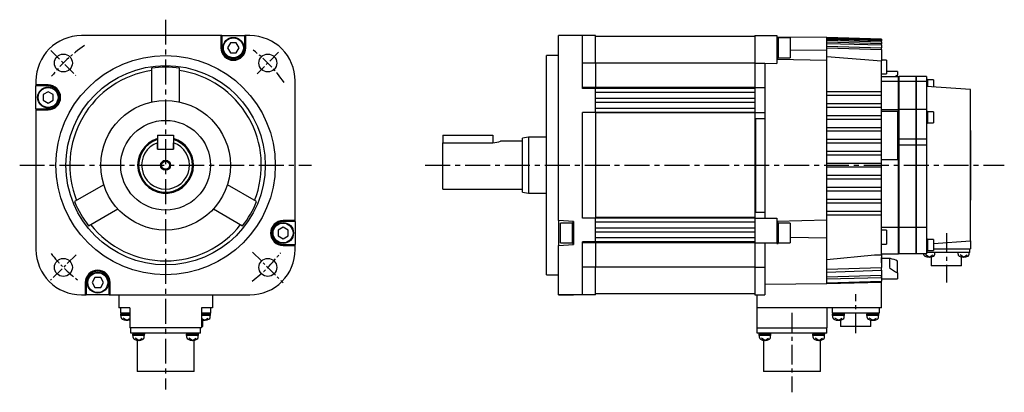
# Model space of a CAD drawing. Extents: x -443 to 632, y -303 to 271.
# Tile 4 of 4: x 139 to 632, y -114 to 73. Entities that reach past the tile are written whole.
import ezdxf

# ---------------------------------------------------------------- set-up
doc = ezdxf.new("R2010")
doc.units = 0
doc.linetypes.add('CENTER', pattern=[2, 1.25, -0.25, 0.25, -0.25])
for name, color, linetype in [('CENTER', 6, 'CENTER'), ('OUTLINE', 7, 'CONTINUOUS'), ('THIN_LINE', 6, 'CONTINUOUS')]:
    doc.layers.add(name, color=color, linetype=linetype)

msp = doc.modelspace()

# ---------------------------------------------------------------- linework, layer by layer
at = {"layer": 'CENTER', "ltscale": 10}
for p, q in [((211.88, 73), (211.88, -112.56)), ((138.72, 0), (285.04, 0)), ((342.07, 0), (632.47, 0))]:
    msp.add_line(p, q, dxfattribs=at)
at = {"layer": 'CENTER', "ltscale": 5}
for p, q in [((154.34, 57.54), (166.9, 44.99)), ((268.51, 56.63), (257.79, 45.9)), ((255.49, -43.61), (270.81, -58.93)), ((167.01, -44.88), (154.23, -57.65))]:
    msp.add_line(p, q, dxfattribs=at)
at = {"layer": 'CENTER', "ltscale": 8}
for p, q in [((603.43, -34), (603.43, -58.9)), ((557.93, -84.16), (557.93, -64.76)), ((525.93, -74.02), (525.93, -113.91))]:
    msp.add_line(p, q, dxfattribs=at)
at = {"layer": 'CENTER', "ltscale": 5}
for start, end in [(124.1358, 141.9992), (34.8623, 52.7443), (217.6594, 232.7243), (306.7139, 322.7664)]:
    msp.add_arc((211.88, 0), 72.5, start, end, dxfattribs=at)
at = {"layer": 'OUTLINE'}
for p, q in [((239.63, 65), (169.63, 65)), ((240.13, 65), (239.63, 65)), ((239.63, 65), (239.63, 58.9)), ((240.13, 65), (251.63, 65)), ((240.13, 65), (240.13, 58.9)), ((252.13, 65), (251.63, 65)), ((251.63, 58.9), (251.63, 65)), ((254.13, 65), (252.13, 65)), ((252.13, 58.9), (252.13, 65)), ((416.43, 65), (408.93, 65)), ((408.93, 42.25), (408.93, 65)), ((420.93, 65), (408.93, 65)), ((427.43, 65), (420.93, 65)), ((420.93, 42.25), (420.93, 65)), ((427.43, 51.12), (427.43, 65)), ((507.33, 64.5), (427.43, 64.5)), ((507.33, 64.5), (507.33, 51.15)), ((507.43, 65), (507.43, 51.12)), ((507.43, 65), (518.43, 65)), ((518.43, 65), (518.43, 60.5)), ((543.43, 64), (518.43, 64.24)), ((244.44, 61.4), (243, 58.9)), ((247.33, 61.4), (244.44, 61.4)), ((248.77, 58.9), (247.33, 61.4)), ((507.43, 63.3), (507.33, 63.3)), ((519.03, 64.15), (518.43, 64.15)), ((518.43, 60.5), (518.43, 57.3)), ((519.03, 64.15), (519.03, 53.65)), ((525.03, 63.9), (519.03, 63.9)), ((525.03, 63.9), (525.03, 53.9)), ((543.43, 63.99), (543.43, 64)), ((570.93, 63.28), (543.43, 64)), ((543.43, 63.8), (543.43, 63.99)), ((543.43, 63.99), (570.93, 63.27)), ((543.43, 63.62), (543.43, 63.8)), ((570.93, 63.08), (543.43, 63.8)), ((543.43, 63.05), (543.43, 63.62)), ((543.43, 63.62), (570.93, 62.89)), ((543.43, 62.67), (543.43, 63.05)), ((570.93, 62.32), (543.43, 63.05)), ((543.43, 61.7), (543.43, 62.67)), ((543.43, 62.67), (570.93, 61.93)), ((543.43, 61.11), (543.43, 61.7)), ((570.93, 60.95), (543.43, 61.7)), ((543.43, 59.72), (543.43, 61.11)), ((543.43, 61.11), (570.93, 60.36)), ((543.43, 58.92), (543.43, 59.72)), ((543.43, 59.72), (570.93, 58.95)), ((570.93, 63.27), (570.93, 63.28)), ((570.93, 63.27), (570.93, 63.08)), ((570.93, 62.89), (570.93, 63.08)), ((570.93, 62.89), (570.93, 62.32)), ((570.93, 61.93), (570.93, 62.32)), ((570.93, 61.93), (570.93, 60.95)), ((570.93, 60.36), (570.93, 60.95)), ((570.93, 60.36), (570.93, 58.95)), ((243, 58.9), (244.44, 56.4)), ((244.44, 56.4), (247.33, 56.4)), ((247.33, 56.4), (248.77, 58.9)), ((402.93, 0), (402.93, 55)), ((408.93, 55), (402.93, 55)), ((518.43, 57.3), (518.43, 51.05)), ((525.03, 57.78), (543.43, 57.82)), ((543.43, 57.82), (543.43, 58.92)), ((543.43, 58.92), (570.93, 58.13)), ((543.43, 52.56), (543.43, 57.82)), ((543.43, 54.54), (570.93, 52.34)), ((570.93, 58.13), (570.93, 58.95)), ((570.93, 58.13), (570.93, 52.34)), ((427.43, 51.12), (420.93, 51.12)), ((427.43, 51.12), (427.43, 39)), ((427.43, 49.85), (427.53, 49.85)), ((507.33, 51.15), (427.53, 51.15)), ((427.53, 51.15), (427.53, 38.97)), ((507.33, 51.15), (507.33, 38.97)), ((507.43, 51.12), (507.43, 39)), ((507.43, 51.12), (512.43, 51.12)), ((512.43, 51.12), (512.43, 39)), ((512.43, 51.12), (518.43, 51.05)), ((518.43, 53.65), (519.03, 53.65)), ((518.43, 53.23), (543.43, 52.67)), ((519.03, 53.9), (525.03, 53.9)), ((543.43, 37), (543.43, 52.67)), ((573.31, 52.76), (570.93, 52.76)), ((570.93, 37), (570.93, 52.34)), ((573.31, 52.76), (573.31, 45.76)), ((204.88, 48.64), (204.88, 31.74)), ((218.88, 31.74), (218.88, 48.64)), ((570.93, 45.76), (573.31, 45.76)), ((570.93, 44.5), (579.43, 44.5)), ((578.93, 47.06), (573.31, 47.06)), ((577.71, 44.5), (578.93, 45.27)), ((578.93, 47.06), (578.93, 45.9)), ((578.93, 45.9), (578.93, 45.27)), ((578.93, 44.5), (578.93, 45.27)), ((579.43, 42), (579.43, 44.5)), ((579.53, 44.5), (579.53, 42)), ((588.33, 44.5), (579.53, 44.5)), ((588.33, 42), (588.33, 44.5)), ((588.43, 42), (588.43, 44.5)), ((593.43, 44.5), (588.43, 44.5)), ((593.43, 44.5), (593.43, 42)), ((146.88, 42.25), (146.88, 40.25)), ((146.88, 40.25), (146.88, 39.75)), ((152.98, 40.25), (146.88, 40.25)), ((146.88, 28.25), (146.88, 39.75)), ((152.98, 39.75), (146.88, 39.75)), ((276.88, -27.75), (276.88, 42.25)), ((408.93, -27.75), (408.93, 42.25)), ((420.93, 38.5), (420.93, 42.25)), ((579.43, 42), (570.93, 42)), ((579.43, 28), (579.43, 42)), ((579.53, 40.5), (579.43, 40.5)), ((579.53, 42), (579.53, 28)), ((588.33, 42), (579.53, 42)), ((588.33, 28), (588.33, 42)), ((588.43, 40.5), (588.33, 40.5)), ((588.43, 28), (588.43, 42)), ((593.43, 42), (588.43, 42)), ((593.88, 43.02), (593.43, 43.02)), ((593.43, 42), (593.43, 28)), ((615.43, 38), (593.43, 39.5)), ((593.88, 43.02), (593.88, 39.47)), ((596.88, 42.82), (593.88, 42.82)), ((596.88, 42.82), (596.88, 39.26)), ((152.98, 36.89), (150.48, 35.44)), ((150.48, 35.44), (150.48, 32.56)), ((155.48, 35.44), (152.98, 36.89)), ((155.48, 32.56), (155.48, 35.44)), ((427.43, 39), (420.93, 39)), ((427.43, 38.5), (420.93, 38.5)), ((427.43, 39.01), (427.53, 39.01)), ((427.43, 38.5), (427.43, 39)), ((507.33, 38.5), (427.43, 38.5)), ((427.43, 26.5), (427.43, 38.5)), ((507.33, 36.5), (427.43, 36.5)), ((507.33, 38.97), (427.53, 38.97)), ((507.33, 38.97), (507.33, 38.5)), ((507.33, 38.5), (507.33, 36.5)), ((507.33, 36.5), (507.33, 33.5)), ((507.43, 39), (512.43, 39)), ((507.43, 39), (507.43, 26.5)), ((512.43, 39), (512.43, 26.5)), ((543.43, 37), (570.93, 37)), ((543.43, 35), (543.43, 37)), ((570.93, 35), (543.43, 35)), ((543.43, 31), (543.43, 35)), ((570.93, 35), (570.93, 37)), ((570.93, 31), (570.93, 35)), ((615.43, -38), (615.43, 38)), ((150.48, 32.56), (152.98, 31.11)), ((152.98, 31.11), (155.48, 32.56)), ((507.33, 33.5), (427.43, 33.5)), ((507.33, 31.5), (427.43, 31.5)), ((507.33, 33.5), (507.33, 31.5)), ((507.33, 31.5), (507.33, 28.5)), ((543.43, 31), (570.93, 31)), ((543.43, 29), (543.43, 31)), ((570.93, 29), (570.93, 31)), ((146.88, 28.25), (146.88, 27.75)), ((146.88, 28.25), (152.98, 28.25)), ((146.88, 27.75), (146.88, -42.25)), ((146.88, 27.75), (152.98, 27.75)), ((420.93, -26.5), (420.93, 26.5)), ((427.43, 26.5), (420.93, 26.5)), ((507.33, 28.5), (427.43, 28.5)), ((507.33, 26.5), (427.43, 26.5)), ((427.43, 26.5), (427.43, 26.3)), ((427.43, 26.3), (427.43, -26.3)), ((427.43, 26.26), (427.53, 26.26)), ((427.53, 26.3), (427.53, -26.3)), ((507.33, 26.3), (427.53, 26.3)), ((507.33, 28.5), (507.33, 26.5)), ((507.33, 26.5), (507.33, 26.3)), ((507.33, 26.3), (507.33, -26.3)), ((507.43, 26.5), (507.43, -26.5)), ((507.43, 26.5), (512.43, 26.5)), ((512.43, 26.5), (512.43, 23.5)), ((570.93, 29), (543.43, 29)), ((543.43, 25), (543.43, 29)), ((543.43, 25), (570.93, 25)), ((543.43, 23), (543.43, 25)), ((570.93, 25), (570.93, 29)), ((570.93, 28), (579.43, 28)), ((578.93, 26.97), (570.93, 26.97)), ((570.93, 23), (570.93, 25)), ((578.93, 26.97), (578.93, 25.88)), ((578.93, 25.88), (578.93, 4.96)), ((579.43, 13), (579.43, 28)), ((588.33, 28), (579.53, 28)), ((579.53, 28), (579.53, 13)), ((588.33, 13), (588.33, 28)), ((588.43, 13), (588.43, 28)), ((593.43, 28), (588.43, 28)), ((593.43, 28), (593.43, 13)), ((593.88, 27.03), (593.43, 27.03)), ((593.88, 27.03), (593.88, 21.13)), ((596.88, 26.83), (593.88, 26.83)), ((596.88, 26.83), (596.88, 21.33)), ((507.73, 23.5), (512.43, 23.5)), ((507.73, 23.5), (507.73, -23.5)), ((512.43, 23.5), (512.43, -23.5)), ((570.93, 23), (543.43, 23)), ((543.43, 19), (543.43, 23)), ((570.93, 19), (570.93, 23)), ((593.43, 21.13), (593.88, 21.13)), ((593.88, 21.33), (596.88, 21.33)), ((207.88, 15), (215.88, 15)), ((207.88, 15), (207.88, 8)), ((215.88, 15), (215.88, 8)), ((350.93, 15), (375.93, 15)), ((350.93, 15), (350.93, 11.31)), ((375.93, 15), (375.93, 11.31)), ((543.43, 19), (570.93, 19)), ((543.43, 17), (543.43, 19)), ((570.93, 17), (543.43, 17)), ((543.43, 13), (543.43, 17)), ((570.93, 17), (570.93, 19)), ((570.93, 13), (570.93, 17)), ((615.53, 17.5), (615.43, 17.5)), ((615.53, 17.5), (615.53, -17.5)), ((207.88, 8), (207.88, 11.31)), ((215.88, 8), (215.88, 11.31)), ((350.93, 11.31), (375.93, 11.31)), ((350.93, -12), (350.93, 11.31)), ((390.93, 12), (379.89, 12)), ((393.93, 14), (390.93, 13.5)), ((390.93, 0), (390.93, 13.5)), ((393.93, 14), (393.93, 0)), ((402.93, 14), (393.93, 14)), ((543.43, 13), (570.93, 13)), ((543.43, 11), (543.43, 13)), ((570.93, 11), (543.43, 11)), ((543.43, 7), (543.43, 11)), ((570.93, 11), (570.93, 13)), ((570.93, 7), (570.93, 11)), ((578.93, 13), (579.43, 13)), ((578.93, 10), (579.43, 10)), ((579.43, 10), (579.43, 13)), ((579.43, -31.3), (579.43, 10)), ((579.53, 13), (579.53, 10)), ((588.33, 13), (579.53, 13)), ((579.53, 10), (579.53, -31.3)), ((588.33, 10), (579.53, 10)), ((588.33, 10), (588.33, 13)), ((588.33, -31.3), (588.33, 10)), ((588.43, 10), (588.43, 13)), ((593.43, 13), (588.43, 13)), ((588.43, -31.3), (588.43, 10)), ((593.43, 10), (588.43, 10)), ((593.43, 13), (593.43, 10)), ((593.43, 10), (593.43, -31.3)), ((207.88, 8), (215.88, 8)), ((207.88, 8), (215.88, 8)), ((543.43, 7), (570.93, 7)), ((543.43, 5), (543.43, 7)), ((570.93, 5), (543.43, 5)), ((543.43, 1), (543.43, 5)), ((570.93, 5), (570.93, 7)), ((570.93, 1), (570.93, 5)), ((578.93, 4.96), (578.93, 2.79)), ((390.93, -13.5), (390.93, 0)), ((393.93, 0), (393.93, -14)), ((402.93, -55), (402.93, 0)), ((543.43, 1), (570.93, 1)), ((543.43, -1), (543.43, 1)), ((570.93, 2.79), (578.93, 2.79)), ((570.93, -1), (570.93, 1)), ((570.93, -1), (543.43, -1)), ((543.43, -5), (543.43, -1)), ((570.93, -5), (570.93, -1)), ((180.9, -9.81), (166.26, -18.26)), ((257.51, -18.26), (242.87, -9.81)), ((543.43, -5), (570.93, -5)), ((543.43, -7), (543.43, -5)), ((570.93, -7), (543.43, -7)), ((543.43, -11), (543.43, -7)), ((570.93, -7), (570.93, -5)), ((570.93, -11), (570.93, -7)), ((350.93, -12), (390.93, -12)), ((390.93, -13.5), (393.93, -14)), ((393.93, -14), (402.93, -14)), ((543.43, -11), (570.93, -11)), ((543.43, -13), (543.43, -11)), ((570.93, -13), (543.43, -13)), ((543.43, -17), (543.43, -13)), ((570.93, -13), (570.93, -11)), ((570.93, -17), (570.93, -13)), ((543.43, -17), (570.93, -17)), ((543.43, -19), (543.43, -17)), ((570.93, -19), (543.43, -19)), ((543.43, -23), (543.43, -19)), ((570.93, -19), (570.93, -17)), ((570.93, -23), (570.93, -19)), ((615.53, -17.5), (615.43, -17.5)), ((173.26, -30.38), (187.9, -21.93)), ((235.87, -21.93), (250.51, -30.38)), ((507.73, -23.5), (512.43, -23.5)), ((512.43, -23.5), (512.43, -26.5)), ((543.43, -23), (570.93, -23)), ((543.43, -25), (543.43, -23)), ((570.93, -25), (570.93, -23)), ((276.88, -27.75), (270.78, -27.75)), ((276.88, -28.25), (270.78, -28.25)), ((276.88, -28.25), (276.88, -27.75)), ((276.88, -28.25), (276.88, -39.75)), ((408.93, -27.75), (408.93, -40.25)), ((416.43, -28.25), (408.93, -27.75)), ((409.93, -39), (409.93, -29)), ((415.93, -29), (409.93, -29)), ((415.93, -39.25), (415.93, -28.75)), ((416.43, -28.75), (415.93, -28.75)), ((416.43, -28.25), (416.43, -39.75)), ((427.43, -26.5), (420.93, -26.5)), ((427.43, -26.26), (427.53, -26.26)), ((427.43, -26.3), (427.43, -26.5)), ((507.33, -26.5), (427.43, -26.5)), ((427.43, -38.5), (427.43, -26.5)), ((507.33, -28.5), (427.43, -28.5)), ((507.33, -26.3), (427.53, -26.3)), ((507.33, -26.3), (507.33, -26.5)), ((507.33, -26.5), (507.33, -28.5)), ((507.33, -28.5), (507.33, -31.5)), ((507.43, -26.5), (507.43, -39)), ((507.43, -26.5), (518.43, -26.5)), ((518.43, -26.5), (518.43, -39)), ((518.43, -28.11), (543.43, -27.43)), ((519.03, -28.75), (518.43, -28.75)), ((519.03, -28.75), (519.03, -39.25)), ((525.03, -29), (519.03, -29)), ((525.03, -29), (525.03, -39)), ((570.93, -25), (543.43, -25)), ((543.43, -27.43), (543.43, -25)), ((543.43, -36.35), (543.43, -27.43)), ((570.93, -45), (570.93, -25)), ((270.78, -31.11), (268.28, -32.56)), ((268.28, -32.56), (268.28, -35.44)), ((273.28, -32.56), (270.78, -31.11)), ((273.28, -35.44), (273.28, -32.56)), ((507.33, -31.5), (427.43, -31.5)), ((507.33, -33.5), (427.43, -33.5)), ((507.33, -31.5), (507.33, -33.5)), ((507.33, -33.5), (507.33, -36.5)), ((579.43, -31.3), (570.93, -31.3)), ((573.31, -32.56), (570.93, -32.56)), ((573.31, -32.56), (573.31, -33.03)), ((573.31, -33.03), (573.31, -39.56)), ((579.43, -44.5), (579.43, -31.3)), ((579.53, -31.3), (579.53, -44.5)), ((588.33, -31.3), (579.53, -31.3)), ((588.33, -44.5), (588.33, -31.3)), ((588.43, -44.5), (588.43, -31.3)), ((593.43, -31.3), (588.43, -31.3)), ((593.43, -31.3), (593.43, -44.5)), ((268.28, -35.44), (270.78, -36.89)), ((270.78, -36.89), (273.28, -35.44)), ((409.93, -39), (415.93, -39)), ((415.93, -39.25), (416.43, -39.25)), ((420.93, -42.25), (420.93, -38.5)), ((427.43, -38.5), (420.93, -38.5)), ((427.43, -39), (420.93, -39)), ((507.33, -36.5), (427.43, -36.5)), ((507.33, -38.5), (427.43, -38.5)), ((427.43, -39), (427.43, -38.5)), ((427.43, -39), (427.43, -51.12)), ((427.43, -39.01), (427.53, -39.01)), ((427.53, -38.97), (427.53, -51.15)), ((507.33, -38.97), (427.53, -38.97)), ((507.33, -36.5), (507.33, -38.5)), ((507.33, -38.5), (507.33, -38.97)), ((507.33, -38.97), (507.33, -51.15)), ((507.43, -39), (507.43, -51.12)), ((507.43, -39), (518.43, -39)), ((512.43, -39), (512.43, -51.12)), ((518.43, -39), (518.43, -39.25)), ((518.43, -39.25), (519.03, -39.25)), ((519.03, -39), (525.03, -39)), ((525.03, -36.07), (543.43, -36.35)), ((543.43, -52.22), (543.43, -36.35)), ((593.88, -37.12), (593.43, -37.12)), ((593.88, -37.12), (593.88, -40.07)), ((596.88, -37.32), (593.88, -37.32)), ((596.88, -37.32), (596.88, -40.07)), ((596.88, -39.26), (615.43, -38)), ((615.43, -38), (615.43, -42)), ((270.78, -39.75), (276.88, -39.75)), ((270.78, -40.25), (276.88, -40.25)), ((276.88, -40.25), (276.88, -39.75)), ((276.88, -42.25), (276.88, -40.25)), ((408.93, -40.25), (416.43, -39.75)), ((408.93, -42.25), (408.93, -40.25)), ((408.93, -65), (408.93, -42.25)), ((420.93, -65), (420.93, -42.25)), ((570.93, -39.56), (573.31, -39.56)), ((579.43, -40.5), (579.53, -40.5)), ((588.33, -40.5), (588.43, -40.5)), ((593.43, -43.02), (593.88, -43.02)), ((594.93, -43.7), (593.43, -43.7)), ((593.88, -40.07), (593.88, -43.02)), ((593.88, -42.82), (596.88, -42.82)), ((611.93, -43.7), (594.93, -43.7)), ((596.88, -40.07), (596.88, -42.82)), ((596.88, -42), (615.43, -42)), ((597.6, -44.67), (597.6, -43.7)), ((609.26, -44.67), (609.26, -43.7)), ((615.13, -43.7), (611.93, -43.7)), ((614.86, -44.67), (614.86, -43.7)), ((615.13, -43.7), (615.13, -42)), ((543.43, -47.23), (567.38, -45)), ((567.38, -45), (570.93, -45)), ((570.93, -44.5), (579.43, -44.5)), ((570.93, -45), (570.93, -51.34)), ((570.93, -49.02), (570.93, -46.25)), ((575.38, -46.85), (570.93, -46.85)), ((574.93, -47.1), (574.93, -51.36)), ((578.93, -53.99), (578.93, -48.13)), ((588.33, -44.5), (579.53, -44.5)), ((593.43, -44.5), (588.43, -44.5)), ((592, -44.67), (592, -44.5)), ((594.8, -46.1), (593, -45.02)), ((594.8, -46.1), (596.6, -45.02)), ((595.78, -46), (595.78, -50.4)), ((612.06, -46.1), (610.26, -45.02)), ((611.08, -50.4), (611.08, -46)), ((612.06, -46.1), (613.86, -45.02)), ((427.43, -51.12), (420.93, -51.12)), ((427.43, -49.85), (427.53, -49.85)), ((427.43, -65), (427.43, -51.12)), ((507.33, -51.15), (427.53, -51.15)), ((507.33, -51.15), (507.33, -64.5)), ((507.43, -51.12), (507.43, -65)), ((507.43, -51.12), (512.43, -51.12)), ((512.43, -51.12), (512.43, -65)), ((543.43, -52.22), (570.93, -51.34)), ((543.43, -53.58), (543.43, -52.22)), ((543.43, -53.58), (570.93, -52.72)), ((543.43, -55.99), (543.43, -53.58)), ((570.93, -52.72), (570.93, -51.34)), ((570.93, -52.72), (570.93, -58.13)), ((570.93, -52.72), (570.93, -55.17)), ((578.93, -53.99), (578.93, -54.68)), ((611.08, -50.4), (595.78, -50.4)), ((171.63, -58.9), (171.63, -65)), ((172.13, -58.9), (172.13, -65)), ((176.44, -56.4), (175, -58.9)), ((175, -58.9), (176.44, -61.4)), ((179.33, -56.4), (176.44, -56.4)), ((180.77, -58.9), (179.33, -56.4)), ((179.33, -61.4), (180.77, -58.9)), ((183.63, -65), (183.63, -58.9)), ((184.13, -65), (184.13, -58.9)), ((402.93, -55), (408.93, -55)), ((543.43, -55.99), (570.93, -55.17)), ((543.43, -57.05), (543.43, -55.99)), ((543.43, -57.05), (570.93, -56.24)), ((543.43, -58.92), (543.43, -57.05)), ((543.43, -58.92), (570.93, -58.13)), ((570.93, -58.75), (543.43, -59.53)), ((543.43, -59.53), (543.43, -58.92)), ((570.93, -56.24), (570.93, -55.17)), ((570.93, -56.92), (578.93, -56.92)), ((570.93, -58.75), (570.93, -58.13)), ((570.93, -71.5), (570.93, -58.75)), ((578.93, -54.68), (578.93, -56.92)), ((176.44, -61.4), (179.33, -61.4)), ((507.33, -63.3), (507.43, -63.3)), ((543.43, -59.53), (512.43, -59.85)), ((169.63, -65), (171.63, -65)), ((171.63, -65), (172.13, -65)), ((183.63, -65), (172.13, -65)), ((183.63, -65), (184.13, -65)), ((184.13, -65), (254.13, -65)), ((188.38, -65), (188.38, -71.5)), ((235.38, -65), (235.38, -71.5)), ((408.93, -65), (416.43, -65)), ((420.93, -65), (408.93, -65)), ((427.43, -65), (420.93, -65)), ((507.33, -64.5), (427.43, -64.5)), ((507.43, -65), (512.43, -65)), ((508.43, -65), (508.43, -71.5)), ((193.88, -71.5), (188.38, -71.5)), ((189.38, -74.2), (189.38, -71.5)), ((193.88, -71.5), (193.88, -81.5)), ((229.88, -71.5), (229.88, -81.5)), ((235.38, -71.5), (229.88, -71.5)), ((234.38, -71.5), (234.38, -74.2)), ((508.43, -71.5), (508.43, -81.5)), ((570.93, -71.5), (508.43, -71.5)), ((543.43, -71.5), (543.43, -81.5)), ((546.23, -74.2), (546.23, -71.5)), ((569.63, -71.5), (569.63, -74.2)), ((192.45, -74.2), (189.38, -74.2)), ((189.38, -74.2), (189.38, -74.7)), ((193.88, -74.7), (189.38, -74.7)), ((193.88, -75.4), (189.43, -75.4)), ((189.58, -76.37), (189.58, -75.4)), ((192.38, -77.8), (190.58, -76.72)), ((192.18, -74.7), (192.58, -75.4)), ((192.38, -77.8), (193.88, -76.9)), ((193.88, -74.2), (192.45, -74.2)), ((231.31, -74.2), (229.88, -74.2)), ((234.38, -74.7), (229.88, -74.7)), ((234.33, -75.4), (229.88, -75.4)), ((231.38, -77.8), (229.88, -76.9)), ((230.53, -80.9), (230.53, -77.8)), ((231.18, -74.7), (231.58, -75.4)), ((234.38, -74.2), (231.31, -74.2)), ((231.38, -77.8), (233.18, -76.72)), ((234.18, -76.37), (234.18, -75.4)), ((234.38, -74.7), (234.38, -74.2)), ((549.3, -74.2), (546.23, -74.2)), ((546.3, -74.2), (546.3, -74.7)), ((552.3, -74.7), (546.3, -74.7)), ((552.25, -75.4), (546.35, -75.4)), ((546.5, -76.37), (546.5, -75.4)), ((549.3, -77.8), (547.5, -76.72)), ((549.1, -74.7), (549.5, -75.4)), ((566.56, -74.2), (549.3, -74.2)), ((549.3, -77.8), (551.1, -76.72)), ((550.28, -77.7), (550.28, -80.9)), ((552.1, -76.37), (552.1, -75.4)), ((552.3, -74.7), (552.3, -74.2)), ((563.56, -74.2), (563.56, -74.7)), ((569.56, -74.7), (563.56, -74.7)), ((569.51, -75.4), (563.61, -75.4)), ((563.76, -76.37), (563.76, -75.4)), ((566.56, -77.8), (564.76, -76.72)), ((565.58, -80.9), (565.58, -77.7)), ((566.36, -74.7), (566.76, -75.4)), ((569.63, -74.2), (566.56, -74.2)), ((566.56, -77.8), (568.36, -76.72)), ((569.36, -76.37), (569.36, -75.4)), ((569.56, -74.7), (569.56, -74.2)), ((229.88, -81.5), (193.88, -81.5)), ((194.42, -84.25), (194.42, -81.5)), ((229.34, -84.25), (229.34, -81.5)), ((230.53, -80.9), (229.88, -80.9)), ((508.43, -81.5), (543.43, -81.5)), ((508.47, -84.25), (508.47, -81.5)), ((543.39, -84.25), (543.39, -81.5)), ((565.58, -80.9), (550.28, -80.9)), ((197.92, -84.25), (194.42, -84.25)), ((195.39, -84.25), (195.39, -84.75)), ((201.39, -84.75), (195.39, -84.75)), ((201.34, -85.45), (195.44, -85.45)), ((195.59, -86.42), (195.59, -85.45)), ((198.39, -87.85), (196.59, -86.77)), ((197.59, -87.79), (197.59, -103.49)), ((225.84, -84.25), (197.92, -84.25)), ((198.18, -84.75), (198.59, -85.45)), ((198.39, -87.85), (200.19, -86.77)), ((201.19, -86.42), (201.19, -85.45)), ((201.39, -84.75), (201.39, -84.25)), ((222.38, -84.25), (222.38, -84.75)), ((225.38, -84.75), (222.38, -84.75)), ((228.33, -85.45), (222.43, -85.45)), ((222.58, -86.42), (222.58, -85.45)), ((225.38, -87.85), (223.58, -86.77)), ((225.17, -84.75), (225.58, -85.45)), ((228.38, -84.75), (225.38, -84.75)), ((225.38, -87.85), (227.18, -86.77)), ((229.34, -84.25), (225.84, -84.25)), ((226.17, -103.49), (226.17, -87.79)), ((228.18, -86.42), (228.18, -85.45)), ((228.38, -84.75), (228.38, -84.25)), ((511.97, -84.25), (508.47, -84.25)), ((509.44, -84.25), (509.44, -84.75)), ((515.44, -84.75), (509.44, -84.75)), ((515.39, -85.45), (509.49, -85.45)), ((509.64, -86.42), (509.64, -85.45)), ((512.44, -87.85), (510.64, -86.77)), ((511.64, -87.79), (511.64, -103.49)), ((539.89, -84.25), (511.97, -84.25)), ((512.23, -84.75), (512.64, -85.45)), ((512.44, -87.85), (514.24, -86.77)), ((515.24, -86.42), (515.24, -85.45)), ((515.44, -84.75), (515.44, -84.25)), ((536.43, -84.25), (536.43, -84.75)), ((539.43, -84.75), (536.43, -84.75)), ((542.38, -85.45), (536.48, -85.45)), ((536.63, -86.42), (536.63, -85.45)), ((539.43, -87.85), (537.63, -86.77)), ((539.22, -84.75), (539.63, -85.45)), ((542.43, -84.75), (539.43, -84.75)), ((539.43, -87.85), (541.23, -86.77)), ((543.39, -84.25), (539.89, -84.25)), ((540.22, -103.49), (540.22, -87.79)), ((542.23, -86.42), (542.23, -85.45)), ((542.43, -84.75), (542.43, -84.25)), ((226.17, -103.49), (197.59, -103.49)), ((540.22, -103.49), (511.64, -103.49))]:
    msp.add_line(p, q, dxfattribs=at)
at = {"layer": 'OUTLINE', "ltscale": 5}
for p, q in [((189.43, -75.4), (189.43, -74.7)), ((234.33, -75.4), (234.33, -74.7)), ((546.35, -75.4), (546.35, -74.7)), ((552.25, -75.4), (552.25, -74.7)), ((563.61, -75.4), (563.61, -74.7)), ((569.51, -75.4), (569.51, -74.7)), ((195.44, -85.45), (195.44, -84.75)), ((201.34, -85.45), (201.34, -84.75)), ((222.43, -85.45), (222.43, -84.75)), ((228.33, -85.45), (228.33, -84.75)), ((509.49, -85.45), (509.49, -84.75)), ((515.39, -85.45), (515.39, -84.75)), ((536.48, -85.45), (536.48, -84.75)), ((542.38, -85.45), (542.38, -84.75))]:
    msp.add_line(p, q, dxfattribs=at)
at = {"layer": 'OUTLINE'}
for centre, radius in [((245.88, 58.9), 5.25), ((245.88, 58.9), 5), ((160.62, 51.27), 4.5), ((211.88, 0), 55), ((263.15, 51.27), 4.5), ((211.88, 0), 50), ((152.98, 34), 5.25), ((152.98, 34), 5), ((211.88, 0), 32.5), ((211.88, 0), 22.5), ((211.88, 0), 2), ((270.78, -34), 5.25), ((270.78, -34), 5), ((160.62, -51.27), 4.5), ((263.15, -51.27), 4.5), ((177.88, -58.9), 5.25), ((177.88, -58.9), 5)]:
    msp.add_circle(centre, radius, dxfattribs=at)
for centre, radius, start, end in [((169.63, 42.25), 22.75, 90, 180), ((254.13, 42.25), 22.75, 0, 90), ((245.88, 58.9), 6.25, 180, 0), ((245.88, 58.9), 5.75, 180, 0), ((211.88, 0), 48, 98.3855, 201.6145), ((211.88, 0), 49.14, 81.8108, 98.1892), ((211.88, 0), 48, 338.3855, 81.6145), ((152.98, 34), 6.25, 270, 90), ((152.98, 34), 5.75, 270, 90), ((211.88, 0), 14, 106.6015, 0), ((211.88, 0), 13.5, 107.2353, 0), ((211.88, 0), 12, 109.4712, 70.5288), ((211.88, 0), 14, 0, 73.3985), ((211.88, 0), 13.5, 0, 72.7647), ((375.7, 24.53), 13.22, 271.0045, 288.4677), ((211.88, 0), 49.14, 201.8108, 218.1892), ((211.88, 0), 49.14, 321.8108, 338.1892), ((270.78, -34), 6.25, 90, 270), ((270.78, -34), 5.75, 90, 270), ((211.88, 0), 48, 218.3855, 321.6145), ((169.63, -42.25), 22.75, 180, 270), ((254.13, -42.25), 22.75, 270, 0), ((575.41, -47.42), 0.568, 92.6544, 146.7863), ((573.28, -58.25), 11.59, 60.815, 79.5616), ((593, -44.67), 1, 180, 243.2563), ((594.8, -41.1), 5, 243.2563, 296.7437), ((596.6, -44.67), 1, 296.7437, 0), ((610.26, -44.67), 1, 180, 243.2563), ((612.06, -41.1), 5, 243.2563, 296.7437), ((613.86, -44.67), 1, 296.7437, 0), ((177.88, -58.9), 6.25, 0, 180), ((177.88, -58.9), 5.75, 0, 180), ((596.41, -22.58), 35.95, 233.3054, 240.9041), ((190.58, -76.37), 1, 180, 243.2563), ((192.38, -72.8), 5, 243.2563, 287.4576), ((231.38, -72.8), 5, 252.5424, 296.7437), ((233.18, -76.37), 1, 296.7437, 0), ((547.5, -76.37), 1, 180, 243.2563), ((549.3, -72.8), 5, 243.2563, 296.7437), ((551.1, -76.37), 1, 296.7437, 0), ((564.76, -76.37), 1, 180, 243.2563), ((566.56, -72.8), 5, 243.2563, 296.7437), ((568.36, -76.37), 1, 296.7437, 0), ((196.59, -86.42), 1, 180, 243.2563), ((198.39, -82.85), 5, 243.2563, 296.7437), ((200.19, -86.42), 1, 296.7437, 0), ((223.58, -86.42), 1, 180, 243.2563), ((225.38, -82.85), 5, 243.2563, 296.7437), ((227.18, -86.42), 1, 296.7437, 0), ((510.64, -86.42), 1, 180, 243.2563), ((512.44, -82.85), 5, 243.2563, 296.7437), ((514.24, -86.42), 1, 296.7437, 0), ((537.63, -86.42), 1, 180, 243.2563), ((539.43, -82.85), 5, 243.2563, 296.7437), ((541.23, -86.42), 1, 296.7437, 0)]:
    msp.add_arc(centre, radius, start, end, dxfattribs=at)
at = {"layer": 'THIN_LINE'}
msp.add_circle((211.88, 0), 2.5, dxfattribs=at)

doc.saveas('drawing.dxf')
